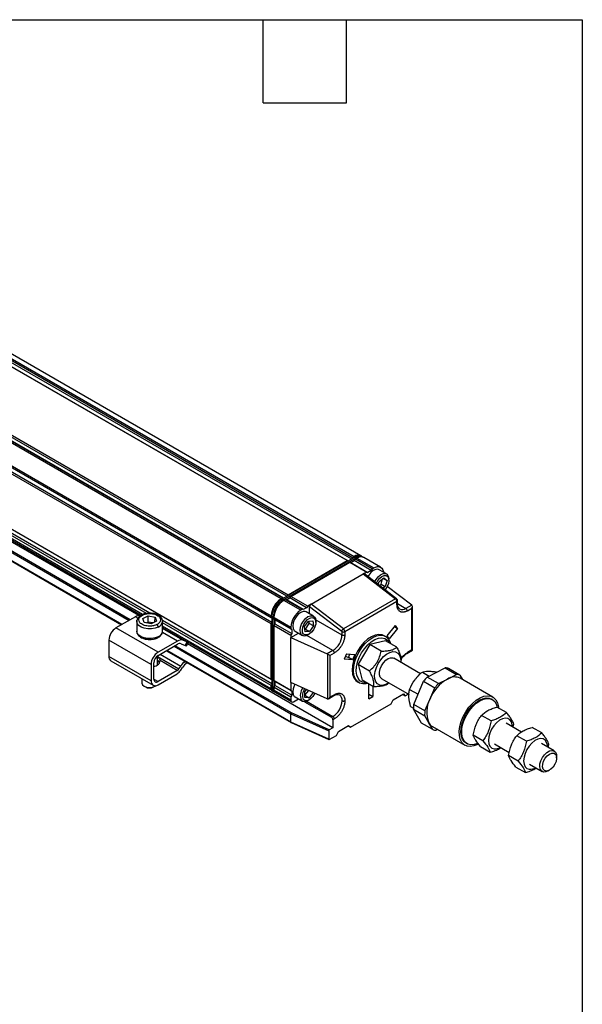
# Model space of a CAD drawing. Header units: millimetres. Extents: x 16 to 683, y 16 to 524.
# Tile 7 of 7: x 554 to 683, y 299 to 524. Entities that reach past the tile are written whole.
import ezdxf

# ---------------------------------------------------------------- set-up
doc = ezdxf.new("R2010")
doc.units = ezdxf.units.MM
doc.header["$LTSCALE"] = 2.5
doc.layers.add('TEXT', color=140, linetype='Continuous', lineweight=25)

msp = doc.modelspace()

# ---------------------------------------------------------------- linework, layer by layer
for p, q in [((469.343, 493.614), (630.049, 400.84)), ((469.664, 493.799), (630.37, 401.026)), ((631.961, 401.183), (471.255, 493.957)), ((628.763, 400.098), (468.057, 492.872)), ((468.314, 492.797), (628.991, 400.041)), ((469.085, 493.243), (629.762, 400.486)), ((614.977, 391.951), (454.3, 484.708)), ((454.558, 485.079), (615.264, 392.305)), ((613.657, 391.377), (452.951, 484.151)), ((613.978, 391.563), (453.272, 484.337)), ((614.206, 391.506), (453.529, 484.262)), ((450.701, 480.254), (611.407, 387.48)), ((450.701, 479.883), (611.407, 387.109)), ((611.407, 385.625), (450.701, 478.398)), ((611.57, 386.941), (450.894, 479.697)), ((450.894, 478.807), (611.57, 386.05)), ((450.701, 465.779), (611.407, 373.005)), ((611.57, 372.837), (450.894, 465.593)), ((583.648, 388.065), (480.448, 447.641)), ((582.858, 388.002), (480.474, 447.107)), ((581.979, 387.767), (480.474, 446.364)), ((480.474, 446.057), (581.669, 387.638)), ((483.099, 441.731), (578.879, 386.438)), ((579.137, 386.587), (483.356, 441.88)), ((581.109, 387.526), (486.215, 442.308)), ((481.374, 440.736), (577.154, 385.443)), ((577.208, 385.473), (481.427, 440.766)), ((630.049, 400.84), (630.37, 401.026)), ((632.44, 400.906), (632.124, 401.089)), ((630.533, 400.932), (613.82, 391.283)), ((614.136, 391.1), (630.85, 400.749)), ((615.264, 392.305), (628.763, 400.098)), ((615.907, 391.934), (629.406, 399.727)), ((628.763, 400.098), (628.981, 400.035)), ((629.406, 399.727), (633.263, 397.5)), ((629.406, 399.727), (629.624, 399.664)), ((630.474, 400.155), (629.624, 399.664)), ((629.624, 399.664), (629.663, 399.653)), ((629.663, 399.653), (630.434, 400.098)), ((629.663, 399.653), (633.52, 397.426)), ((630.049, 400.84), (629.831, 400.526)), ((630.434, 400.098), (630.474, 400.155)), ((634.291, 397.871), (630.434, 400.098)), ((630.474, 400.155), (630.691, 400.469)), ((630.533, 400.932), (630.85, 400.749)), ((630.691, 400.469), (631.013, 400.655)), ((634.548, 398.243), (630.691, 400.469)), ((630.85, 400.749), (630.931, 400.608)), ((631.013, 400.655), (634.87, 398.428)), ((636.461, 398.586), (632.604, 400.812)), ((620.535, 390.153), (632.491, 397.055)), ((633.263, 397.5), (632.491, 397.055)), ((632.491, 397.055), (639.883, 391.365)), ((640.107, 391.39), (632.734, 397.066)), ((633.263, 397.5), (633.52, 397.426)), ((634.291, 397.871), (633.52, 397.426)), ((633.737, 396.791), (633.533, 396.45)), ((634.548, 398.243), (634.291, 397.871)), ((634.548, 398.243), (634.87, 398.428)), ((637.814, 397.07), (636.142, 398.035)), ((635.915, 394.617), (636.117, 395.34)), ((636.117, 395.34), (637.216, 396.177)), ((636.173, 394.418), (636.554, 394.709)), ((636.554, 394.709), (636.896, 395.933)), ((636.554, 394.709), (637.519, 394.152)), ((637.075, 396.069), (637.917, 395.582)), ((637.216, 396.177), (637.917, 395.582)), ((637.917, 395.582), (637.519, 394.152)), ((638.341, 395.607), (638.341, 395.904)), ((615.046, 391.991), (615.264, 392.305)), ((637.519, 394.152), (637.016, 393.77)), ((643.588, 389.952), (637.927, 394.154)), ((613.657, 391.377), (613.978, 391.563)), ((613.82, 391.283), (613.657, 391.189)), ((614.136, 391.1), (613.82, 391.283)), ((614.196, 391.5), (613.978, 391.563)), ((614.136, 391.1), (614.219, 390.958)), ((614.299, 391.006), (614.621, 391.192)), ((618.156, 388.78), (614.299, 391.006)), ((614.621, 391.192), (618.478, 388.965)), ((614.621, 391.192), (614.839, 391.129)), ((615.689, 391.62), (614.839, 391.129)), ((614.839, 391.129), (614.878, 391.118)), ((614.878, 391.118), (615.649, 391.563)), ((618.735, 388.891), (614.878, 391.118)), ((615.649, 391.563), (615.689, 391.62)), ((619.506, 389.336), (615.649, 391.563)), ((615.689, 391.62), (615.907, 391.934)), ((619.763, 389.707), (615.907, 391.934)), ((620.535, 390.153), (619.763, 389.707)), ((627.926, 384.463), (620.535, 390.153)), ((639.883, 391.365), (627.926, 384.463)), ((640.205, 390.74), (628.249, 383.838)), ((640.205, 390.004), (640.205, 390.74)), ((640.338, 390.189), (640.338, 390.926)), ((640.338, 390.298), (642.262, 389.187)), ((643.588, 389.952), (642.262, 389.187)), ((582.027, 386.867), (583.27, 387.492)), ((583.27, 387.492), (584.828, 387.182)), ((583.276, 386.062), (583.27, 387.492)), ((611.57, 387.386), (611.57, 387.575)), ((618.478, 388.965), (618.156, 388.78)), ((618.735, 388.891), (618.478, 388.965)), ((619.506, 389.336), (618.735, 388.891)), ((621.1, 387.421), (619.429, 388.386)), ((619.763, 389.707), (619.506, 389.336)), ((620.213, 389.591), (627.552, 383.942)), ((620.213, 387.933), (620.213, 389.591)), ((642.584, 388.63), (643.586, 389.209)), ((643.586, 379.662), (643.586, 389.209)), ((643.719, 379.585), (643.719, 389.657)), ((580.312, 387.265), (575.871, 384.702)), ((580.889, 386.932), (580.312, 387.265)), ((580.631, 386.187), (580.666, 386.449)), ((580.679, 386.421), (580.631, 386.201)), ((580.631, 386.187), (580.631, 383.96)), ((582.342, 385.933), (582.027, 386.867)), ((583.901, 385.624), (582.342, 385.933)), ((583.276, 386.062), (582.829, 385.837)), ((584.348, 385.849), (583.276, 386.062)), ((585.144, 386.249), (583.901, 385.624)), ((584.808, 386.08), (584.828, 387.182)), ((584.828, 387.182), (585.144, 386.249)), ((611.57, 371.946), (586.514, 386.411)), ((586.54, 383.96), (586.54, 386.187)), ((611.407, 371.521), (586.54, 385.876)), ((611.407, 387.109), (611.407, 387.48)), ((611.407, 387.109), (611.57, 386.952)), ((611.57, 385.97), (611.407, 385.625)), ((611.407, 373.005), (611.407, 385.625)), ((611.57, 387.386), (611.886, 387.204)), ((611.57, 387.386), (611.57, 370.684)), ((611.886, 370.502), (611.886, 387.204)), ((611.886, 387.204), (612.051, 387.204)), ((612.05, 387.109), (615.907, 384.883)), ((612.05, 386.738), (612.05, 387.109)), ((615.907, 384.512), (612.05, 386.738)), ((612.213, 386.581), (612.05, 386.738)), ((612.05, 385.254), (612.213, 385.599)), ((612.05, 385.254), (615.907, 383.027)), ((612.05, 372.634), (612.05, 385.254)), ((612.242, 386.553), (612.213, 386.581)), ((612.213, 386.581), (612.213, 385.599)), ((612.213, 385.599), (612.242, 385.662)), ((616.099, 384.326), (612.242, 386.553)), ((612.242, 385.662), (612.242, 386.553)), ((612.242, 385.662), (616.099, 383.435)), ((619.052, 385.014), (619.95, 386.292)), ((619.226, 384.431), (620.125, 385.709)), ((619.95, 386.292), (620.969, 386.361)), ((620.125, 385.709), (620.066, 386.3)), ((621.089, 385.152), (620.125, 385.709)), ((620.969, 386.361), (621.089, 385.152)), ((621.606, 386.565), (627.606, 383.101)), ((621.628, 385.959), (621.628, 386.256)), ((637.938, 382.904), (639.831, 385.26)), ((640.313, 384.574), (639.831, 385.26)), ((585.514, 379.135), (575.871, 384.702)), ((589.954, 381.699), (586.503, 383.691)), ((611.407, 370.778), (586.54, 385.134)), ((586.54, 384.826), (611.595, 370.362)), ((591.194, 381.894), (586.54, 384.58)), ((615.907, 384.883), (615.907, 384.512)), ((615.907, 384.512), (616.099, 384.326)), ((615.907, 382.507), (617.668, 383.524)), ((616.099, 383.435), (615.907, 383.027)), ((615.907, 383.027), (615.907, 382.507)), ((616.099, 384.326), (616.099, 383.435)), ((616.884, 383.977), (618.555, 383.012)), ((619.172, 383.805), (619.052, 385.014)), ((619.11, 384.423), (619.226, 384.431)), ((620.19, 383.874), (619.172, 383.805)), ((619.226, 384.431), (620.19, 383.874)), ((625.549, 379.539), (619.549, 383.002)), ((619.828, 383.138), (620.085, 383.287)), ((621.089, 385.152), (620.19, 383.874)), ((627.606, 383.838), (627.606, 383.101)), ((628.249, 383.838), (628.249, 383.101)), ((640.313, 384.574), (638.42, 382.218)), ((639.608, 384.981), (640.313, 384.574)), ((583.907, 376.352), (574.264, 381.918)), ((574.264, 381.918), (574.264, 378.207)), ((589.954, 381.699), (585.514, 379.135)), ((585.514, 378.393), (589.954, 380.957)), ((590.781, 381.086), (591.72, 380.718)), ((592.134, 381.526), (591.194, 381.894)), ((592.134, 381.526), (591.72, 380.718)), ((592.053, 380.632), (592.453, 381.413)), ((625.549, 361.872), (592.281, 381.077)), ((615.907, 372.218), (615.907, 382.507)), ((615.907, 382.507), (624.223, 378.773)), ((633.975, 380.916), (631.303, 376.399)), ((637.542, 381.791), (633.975, 380.916)), ((636.583, 379.411), (633.975, 380.916)), ((637.594, 382.734), (637.272, 382.92)), ((640.15, 380.285), (637.542, 381.791)), ((638.42, 382.218), (637.938, 382.904)), ((586.012, 378.681), (590.691, 375.98)), ((587.44, 379.505), (615.942, 363.051)), ((615.907, 363.133), (587.493, 379.536)), ((589.165, 380.501), (615.907, 365.063)), ((616.027, 365.29), (589.422, 380.649)), ((625.549, 379.539), (624.223, 378.773)), ((624.268, 378.75), (624.268, 368.467)), ((624.868, 378.404), (625.87, 378.982)), ((628.623, 378.789), (628.141, 377.546)), ((628.623, 378.789), (630.516, 378.62)), ((629.07, 377.934), (629.375, 378.722)), ((630.516, 378.62), (630.034, 377.377)), ((642.49, 378.875), (643.719, 379.585)), ((643.586, 379.662), (642.584, 379.083)), ((583.907, 372.64), (574.264, 378.207)), ((574.735, 377.166), (584.377, 371.6)), ((583.907, 376.352), (583.907, 372.64)), ((584.549, 373.011), (584.549, 376.723)), ((585.385, 376.277), (585.276, 376.214)), ((585.403, 376.288), (585.403, 378.322)), ((585.403, 378.19), (590.285, 375.372)), ((589.884, 374.978), (585.973, 377.235)), ((624.868, 378.404), (624.868, 368.857)), ((630.034, 377.377), (628.141, 377.546)), ((628.672, 378.126), (628.376, 378.153)), ((628.993, 377.94), (628.672, 378.126)), ((628.993, 377.94), (629.07, 377.934)), ((630.034, 377.377), (629.07, 377.934)), ((631.303, 376.399), (633.911, 374.894)), ((631.303, 376.399), (632.198, 372.757)), ((645.62, 374.217), (639.448, 377.78)), ((641.087, 376.834), (641.096, 376.897)), ((584.678, 375.869), (584.549, 375.801)), ((584.787, 375.932), (584.678, 375.869)), ((589.884, 374.978), (585.514, 372.455)), ((585.514, 371.712), (589.884, 374.235)), ((590.285, 375.372), (590.691, 375.98)), ((590.687, 375.024), (591.092, 375.633)), ((646.012, 374.621), (647.604, 373.702)), ((647.12, 373.455), (651.237, 375.554)), ((649.18, 374.664), (649.326, 374.58)), ((651.237, 375.554), (653.808, 374.069)), ((651.75, 373.02), (653.808, 374.069)), ((654.584, 373.928), (652.012, 375.412)), ((581.767, 373.107), (581.767, 372.157)), ((584.549, 373.011), (585.514, 372.455)), ((611.407, 373.005), (611.57, 372.848)), ((611.57, 371.866), (611.407, 371.521)), ((615.907, 370.408), (612.05, 372.634)), ((612.213, 372.477), (612.05, 372.634)), ((612.213, 372.477), (612.213, 371.495)), ((612.242, 372.449), (612.213, 372.477)), ((616.099, 370.222), (612.242, 372.449)), ((612.242, 371.558), (612.242, 372.449)), ((624.223, 368.484), (615.907, 372.218)), ((615.907, 372.218), (615.907, 370.408)), ((631.182, 372.37), (631.503, 372.184)), ((634.806, 371.251), (632.198, 372.757)), ((633.745, 368.459), (633.745, 371.864)), ((636.72, 373.056), (642.973, 369.447)), ((638.267, 372.035), (638.359, 372.11)), ((644.023, 367.208), (646.29, 372.495)), ((646.29, 372.495), (648.862, 371.011)), ((649.691, 371.971), (647.12, 373.455)), ((649.691, 371.971), (651.75, 373.02)), ((654.584, 373.928), (655.182, 372.896)), ((662.125, 368.888), (654.668, 373.192)), ((582.299, 371.415), (582.685, 371.192)), ((584.421, 371.157), (584.485, 371.192)), ((584.485, 371.192), (584.871, 371.415)), ((584.779, 371.365), (585.029, 371.519)), ((611.407, 370.778), (611.407, 371.521)), ((611.886, 370.502), (611.57, 370.684)), ((611.758, 370.268), (612.075, 370.085)), ((611.886, 370.502), (612.05, 370.502)), ((612.05, 371.15), (612.213, 371.495)), ((612.05, 371.15), (615.907, 368.923)), ((612.05, 370.407), (612.05, 371.15)), ((615.907, 368.181), (612.05, 370.407)), ((612.213, 371.495), (612.242, 371.558)), ((612.238, 369.991), (616.095, 367.765)), ((616.099, 369.331), (612.242, 371.558)), ((615.907, 370.408), (616.099, 370.222)), ((616.099, 370.222), (616.099, 369.331)), ((619.108, 370.102), (619.508, 370.601)), ((619.109, 368.817), (619.108, 370.102)), ((619.109, 369.289), (619.989, 370.385)), ((621.027, 369.919), (620.073, 368.732)), ((633.745, 369.572), (634.709, 369.016)), ((634.709, 371.298), (634.709, 369.016)), ((639.321, 368.264), (641.668, 369.618)), ((641.523, 369.534), (642.102, 369.2)), ((641.668, 369.618), (642.102, 369.2)), ((642.102, 369.2), (642.751, 369.575)), ((643.088, 370.658), (645.023, 369.541)), ((647.728, 368.368), (648.862, 371.011)), ((616.099, 369.331), (615.907, 368.923)), ((615.907, 368.923), (615.907, 368.181)), ((616.549, 367.81), (617.668, 368.455)), ((616.884, 368.908), (618.555, 367.943)), ((619.045, 367.824), (625.227, 364.255)), ((619.108, 369.289), (619.109, 369.289)), ((619.109, 369.289), (620.073, 368.732)), ((620.073, 368.732), (619.109, 368.817)), ((619.519, 367.922), (625.549, 364.441)), ((619.828, 368.07), (620.085, 368.218)), ((624.547, 368.517), (625.776, 369.227)), ((625.87, 369.435), (624.868, 368.857)), ((629.567, 361.964), (638.888, 367.345)), ((633.745, 368.459), (634.709, 369.016)), ((638.888, 367.345), (639.321, 368.264)), ((646.594, 365.724), (647.728, 368.368)), ((662.045, 368.304), (661.852, 368.415)), ((615.907, 365.063), (624.585, 361.167)), ((615.907, 363.133), (615.907, 365.063)), ((624.714, 361.39), (616.027, 365.29)), ((643.332, 366.738), (643.966, 366.372)), ((643.969, 366.107), (646.54, 364.623)), ((645.819, 362.919), (643.969, 366.107)), ((646.594, 365.724), (644.023, 367.208)), ((665.267, 365.334), (663.066, 366.605)), ((624.585, 359.237), (615.907, 363.133)), ((615.947, 363.049), (624.628, 359.151)), ((625.549, 364.441), (625.227, 364.255)), ((625.87, 363.884), (625.549, 363.699)), ((625.549, 363.699), (625.549, 361.872)), ((648.39, 361.434), (645.819, 362.919)), ((647.465, 363.029), (646.54, 364.623)), ((648.39, 361.434), (647.465, 363.029)), ((661.743, 363.436), (659.542, 364.707)), ((668.696, 360.895), (665.225, 362.899)), ((624.585, 361.167), (624.585, 359.237)), ((625.549, 361.872), (624.714, 361.39)), ((626.352, 360.109), (626.786, 361.027)), ((626.786, 361.027), (629.133, 362.382)), ((628.988, 362.298), (629.567, 361.964)), ((629.133, 362.382), (629.567, 361.964)), ((648.305, 362.17), (655.762, 357.865)), ((649.516, 361.471), (649.166, 361.293)), ((666.748, 362.02), (666.927, 362.7)), ((673.335, 360.677), (671.134, 361.947)), ((624.714, 359.163), (626.352, 360.109)), ((656.035, 358.338), (656.228, 358.226)), ((659.879, 358.904), (657.678, 360.175)), ((669.811, 358.779), (667.61, 360.05)), ((676.185, 356.572), (673.292, 358.242)), ((659.338, 357.541), (661.539, 356.27)), ((662.498, 358.176), (665.895, 356.214)), ((674.815, 357.363), (674.994, 358.043)), ((667.947, 354.247), (665.745, 355.518)), ((676.75, 354.953), (676.75, 355.324)), ((667.405, 352.884), (669.606, 351.613)), ((670.565, 353.518), (673.458, 351.848)), ((674.822, 351.984), (675.143, 352.169))]:
    msp.add_line(p, q)
at = {"flags": 128}
for points in [[(636.142, 398.035), (635.85, 398.139), (635.335, 398.106), (634.775, 397.851), (634.224, 397.397), (633.737, 396.791)], [(634.87, 398.428), (635.309, 398.632), (635.731, 398.727), (636.12, 398.712), (636.461, 398.586), (636.741, 398.353), (636.948, 398.024), (637.077, 397.611), (637.097, 397.483)], [(635.088, 395.253), (635.408, 395.826), (635.896, 396.433), (636.446, 396.886), (637.006, 397.142), (637.521, 397.174), (637.94, 396.981), (638.221, 396.581), (638.339, 396.012), (638.341, 395.904)], [(635.502, 394.935), (635.827, 395.54), (636.269, 396.084), (636.768, 396.48), (637.271, 396.685), (637.722, 396.677), (638.073, 396.456), (638.286, 396.047), (638.338, 395.493), (638.223, 394.856), (637.954, 394.203), (637.559, 393.606), (637.427, 393.453)], [(619.429, 388.386), (619.214, 388.474), (618.713, 388.479), (618.156, 388.26), (617.6, 387.837), (617.098, 387.252), (616.7, 386.563), (616.445, 385.836), (616.357, 385.143), (616.445, 384.551), (616.7, 384.119), (616.884, 383.977)], [(618.375, 383.151), (618.118, 383.581), (618.028, 384.171), (618.114, 384.863), (618.368, 385.59), (618.765, 386.281), (619.266, 386.867), (619.822, 387.292), (620.378, 387.513), (620.881, 387.51), (621.28, 387.283), (621.538, 386.853), (621.628, 386.263), (621.628, 386.256)], [(585.525, 384.9), (584.818, 384.637), (584.012, 384.499), (583.171, 384.498), (582.364, 384.634), (581.655, 384.895), (581.103, 385.261), (580.752, 385.703), (580.631, 386.183), (580.631, 386.187)], [(618.84, 383.298), (618.611, 383.69), (618.543, 384.231), (618.641, 384.863), (618.896, 385.518), (619.28, 386.123), (619.751, 386.615), (620.258, 386.939), (620.746, 387.06), (621.163, 386.965), (621.463, 386.665), (621.614, 386.192), (621.598, 385.597), (621.419, 384.944), (621.096, 384.306), (620.662, 383.75), (620.167, 383.336), (619.662, 383.111), (619.203, 383.097), (618.84, 383.298)], [(585.525, 382.673), (584.818, 382.41), (584.012, 382.272), (583.171, 382.271), (582.364, 382.407), (581.655, 382.668), (581.103, 383.035), (580.752, 383.476), (580.631, 383.956), (580.631, 383.96)], [(637.272, 382.92), (636.781, 383.124), (636.03, 383.203), (635.206, 383.053), (634.342, 382.683), (633.473, 382.106), (632.635, 381.347), (631.862, 380.436), (631.186, 379.411), (630.634, 378.313), (630.23, 377.188), (629.989, 376.082), (629.921, 375.04), (630.03, 374.104), (630.311, 373.314), (630.752, 372.701), (631.182, 372.37)], [(633.424, 372.009), (633.15, 371.948), (632.359, 371.913), (631.657, 372.104), (631.074, 372.515), (630.632, 373.128), (630.352, 373.919), (630.243, 374.854), (630.31, 375.897), (630.551, 377.003), (630.955, 378.128), (631.507, 379.225), (632.183, 380.25), (632.956, 381.161), (633.794, 381.921), (634.663, 382.497), (635.528, 382.868), (636.352, 383.017), (637.102, 382.939), (637.748, 382.636), (638.263, 382.121), (638.626, 381.415), (638.718, 381.112)], [(633.275, 372.135), (632.996, 372.13), (632.306, 372.27), (631.727, 372.629), (631.286, 373.191), (631.002, 373.931), (630.887, 374.817), (630.945, 375.811), (631.176, 376.869), (631.567, 377.944), (632.104, 378.99), (632.76, 379.961), (633.51, 380.815), (634.318, 381.513), (635.151, 382.027), (635.971, 382.333), (636.744, 382.418), (637.434, 382.277), (638.012, 381.919), (638.453, 381.357), (638.522, 381.225)], [(591.72, 380.718), (591.888, 380.657), (591.999, 380.627), (592.051, 380.629), (592.053, 380.632)], [(638.343, 372.12), (638.331, 372.111), (637.609, 371.726), (636.914, 371.556), (636.288, 371.61), (635.766, 371.886), (635.378, 372.366), (635.148, 373.025), (635.088, 373.822), (635.203, 374.712), (635.485, 375.643), (635.918, 376.561), (636.477, 377.413), (637.129, 378.149), (637.837, 378.726), (638.559, 379.111), (639.254, 379.281), (639.88, 379.227), (640.402, 378.951), (640.79, 378.47), (641.02, 377.812), (641.079, 377.015), (641.07, 376.843)], [(636.72, 373.056), (636.696, 373.071), (636.363, 373.42), (636.183, 373.947), (636.172, 374.604), (636.331, 375.334), (636.645, 376.071), (637.088, 376.75), (637.619, 377.311), (638.191, 377.704), (638.754, 377.893), (639.257, 377.863), (639.448, 377.78)], [(581.767, 372.157), (581.771, 372.084), (581.939, 371.711), (582.33, 371.398), (582.89, 371.187), (583.543, 371.108), (584.203, 371.17), (584.779, 371.365)], [(616.853, 371.793), (616.7, 371.494), (616.445, 370.767), (616.357, 370.074), (616.445, 369.482), (616.7, 369.05), (616.884, 368.908)], [(621.373, 369.763), (621.329, 369.664), (620.965, 369.044), (620.506, 368.529), (620.001, 368.172), (619.506, 368.014), (619.073, 368.071), (618.75, 368.336)], [(658.861, 358.133), (658.681, 358.037), (657.81, 357.693), (656.982, 357.568), (656.229, 357.665), (655.581, 357.982), (655.063, 358.506), (654.693, 359.218), (654.487, 360.089), (654.452, 361.087), (654.589, 362.172), (654.894, 363.304), (655.355, 364.439), (655.953, 365.532), (656.666, 366.543), (657.467, 367.433), (658.325, 368.166), (659.206, 368.715), (660.078, 369.059), (660.905, 369.185), (661.658, 369.088), (662.306, 368.771), (662.825, 368.246), (663.194, 367.535), (663.401, 366.664), (663.428, 366.396)], [(656.035, 358.338), (655.671, 358.608), (655.236, 359.177), (654.953, 359.918), (654.833, 360.8), (654.882, 361.787), (655.097, 362.84), (655.469, 363.915), (655.984, 364.967), (656.62, 365.955), (657.351, 366.837), (658.147, 367.577), (658.976, 368.145), (659.803, 368.518), (660.595, 368.681), (661.32, 368.626), (661.852, 368.415)], [(658.725, 358.301), (658.689, 358.284), (657.874, 358.015), (657.112, 357.961), (656.433, 358.124), (655.864, 358.497), (655.429, 359.066), (655.146, 359.806), (655.026, 360.688), (655.075, 361.676), (655.29, 362.729), (655.662, 363.803), (656.177, 364.856), (656.812, 365.844), (657.543, 366.726), (658.34, 367.466), (659.168, 368.034), (659.996, 368.407), (660.788, 368.57), (661.513, 368.515), (662.14, 368.245), (662.645, 367.772), (663.005, 367.114), (663.167, 366.547)], [(666.593, 362.109), (666.569, 362.522), (666.393, 363.185), (666.058, 363.681), (665.585, 363.98), (665.004, 364.063), (664.351, 363.924), (663.667, 363.572), (662.995, 363.03), (662.378, 362.331), (661.854, 361.519), (661.456, 360.646), (661.209, 359.766), (661.129, 358.934), (661.221, 358.203), (661.478, 357.619), (661.885, 357.218), (662.417, 357.026), (662.417, 357.026)], [(674.661, 357.452), (674.636, 357.865), (674.46, 358.528), (674.125, 359.024), (673.652, 359.323), (673.071, 359.406), (672.418, 359.267), (671.734, 358.915), (671.063, 358.373), (670.446, 357.674), (669.922, 356.862), (669.524, 355.989), (669.277, 355.108), (669.197, 354.277), (669.288, 353.546), (669.546, 352.962), (669.953, 352.561), (670.484, 352.369), (670.484, 352.369)], [(674.822, 351.984), (674.283, 351.761), (673.761, 351.738), (673.334, 351.935), (673.038, 352.333), (672.901, 352.899), (672.934, 353.581), (673.136, 354.319), (673.487, 355.047), (673.956, 355.701), (674.503, 356.223), (675.078, 356.565), (675.63, 356.699), (676.11, 356.611), (676.475, 356.31), (676.694, 355.823), (676.75, 355.324)], [(676.747, 354.843), (676.63, 354.179), (676.351, 353.499), (675.942, 352.876), (675.446, 352.377), (674.917, 352.057), (674.412, 351.95), (673.987, 352.068), (673.687, 352.398), (673.545, 352.904), (673.576, 353.532), (673.777, 354.213), (674.125, 354.874), (674.584, 355.442), (675.104, 355.858), (675.628, 356.074), (676.099, 356.068), (676.466, 355.841), (676.691, 355.417), (676.747, 354.843)]]:
    msp.add_lwpolyline(points, dxfattribs=at)
for centre, radius, start, end in [((631.284, 399.842), 1.496, 59.63611, 127.6786), ((631.465, 399.631), 1.6, 65.69288, 125.61758), ((631.764, 399.565), 1.496, 59.63611, 127.6786), ((631.945, 399.354), 1.6, 65.69288, 125.61758), ((616.292, 387.258), 4.89, 122.60548, 177.39452), ((616.455, 387.164), 4.89, 122.60548, 177.39452), ((616.1, 387.369), 4.535, 122.60548, 177.39452), ((616.771, 386.981), 4.89, 122.60548, 177.39452), ((616.934, 386.887), 4.89, 122.60548, 177.39452), ((640.014, 391.205), 0.207, 63.21317, 129.29417), ((639.354, 390.697), 0.853, 2.89981, 51.62855), ((641.631, 390.218), 1.434, 173.70115, 234.98667), ((640.111, 390.948), 0.229, 294.37566, 354.29376), ((640.111, 390.212), 0.229, 294.37466, 354.3052), ((581.179, 385.918), 1.602, 81.76418, 122.7422), ((620.791, 384.66), 4.89, 122.60548, 177.39452), ((641.41, 390.377), 1.463, 245.69288, 305.61758), ((641.886, 388.599), 0.699, 2.60548, 57.39452), ((584.984, 386.37), 1.566, 290.19239, 353.27372), ((577.753, 381.76), 3.493, 122.60548, 177.39452), ((584.984, 384.143), 1.566, 290.19239, 353.27372), ((619.109, 384.06), 1.168, 231.06083, 307.95868), ((623.14, 383.305), 4.471, 302.60548, 357.39452), ((628.358, 383.758), 0.827, 121.48952, 167.14401), ((627.927, 384.458), 0.699, 242.60967, 297.39033), ((627.927, 383.722), 0.699, 242.60967, 297.39033), ((627.397, 383.795), 0.853, 2.89981, 51.62855), ((583.189, 384.94), 2.762, 232.66882, 284.18044), ((590.778, 380.496), 1.458, 73.44019, 124.40371), ((590.504, 380.155), 0.972, 73.44019, 124.40371), ((592.684, 382.74), 1.333, 245.62448, 258.42813), ((587.396, 376.193), 3.493, 122.60548, 177.39452), ((625.172, 378.95), 0.699, 2.60548, 57.39452), ((642.368, 379.056), 0.217, 303.3721, 7.32414), ((575.345, 378.069), 1.09, 172.74417, 235.94365), ((586.643, 376.628), 2.096, 122.60548, 177.39452), ((585.01, 377.166), 0.965, 292.85477, 4.08578), ((595.41, 372.868), 5.653, 131.82578, 146.59295), ((594.332, 373.549), 3.852, 123.61077, 147.25938), ((584.067, 377.743), 1.949, 291.66932, 308.3253), ((589.223, 376.052), 1.262, 301.60274, 327.3774), ((588.561, 376.385), 2.524, 301.60274, 327.3774), ((651.157, 372.92), 2.635, 71.0476, 88.25362), ((653.728, 371.436), 2.635, 71.0476, 88.25362), ((584.886, 372.481), 0.993, 170.78596, 309.20329), ((585.137, 372.916), 0.596, 170.78596, 309.20329), ((654.955, 365.844), 10.924, 135.83123, 142.48859), ((656.496, 364.853), 9.446, 120.16213, 158.15769), ((657.527, 364.359), 10.924, 135.83123, 142.48859), ((653.366, 370.451), 3.035, 64.58582, 122.16823), ((583.588, 372.942), 1.969, 242.69949, 295.00468), ((611.822, 370.723), 0.419, 172.45185, 250.7783), ((612.002, 370.629), 0.436, 172.74417, 235.94365), ((612.302, 370.447), 0.419, 172.45185, 250.7783), ((612.482, 370.352), 0.436, 172.74417, 235.94365), ((620.974, 369.282), 2.91, 143.86354, 201.67316), ((621.124, 369.255), 2.546, 142.98581, 201.15609), ((616.298, 368.117), 0.397, 170.78596, 309.20329), ((619.125, 368.994), 1.162, 222.62002, 307.25432), ((623.111, 368.253), 4.525, 302.60548, 357.39452), ((625.648, 369.41), 0.224, 305.01333, 6.29885), ((626.146, 368.19), 1.492, 354.497, 52.96644), ((653.287, 365.418), 6.293, 152.05059, 202.3145), ((651.143, 366.306), 7.177, 172.77676, 181.58833), ((653.714, 364.822), 7.177, 172.77676, 181.58833), ((624.851, 363.667), 0.699, 2.60548, 57.39452), ((625.172, 363.852), 0.699, 2.60548, 57.39452), ((649.465, 364.145), 2.291, 209.17221, 239.57269), ((649.246, 363.926), 2.635, 251.0476, 268.25362), ((662.583, 359.456), 2.436, 266.08685, 301.78574), ((670.65, 354.799), 2.436, 266.08685, 301.78574)]:
    msp.add_arc(centre, radius, start, end)
for centre, major_axis, ratio, start_param, end_param in [((632.491, 396.679), (0.224, 0.399), 0.5772719, 6.1994796, 7.0548047), ((620.535, 389.776), (0.224, 0.399), 0.5772719, 0.7716194, 2.3424157), ((643.264, 389.394), (0.321, 0.557), 0.5773346, 4.7124296, 6.1588709), ((643.588, 389.581), (-0.189, 0.415), 0.5017093, 5.4219715, 5.5463265), ((624.223, 378.402), (-0.275, 0.364), 0.6437924, 5.2938355, 5.4181905), ((624.547, 378.589), (0.455, -0.262), 0.0000704, 0.7854388, 2.2318791), ((643.264, 379.847), (0.455, -0.262), 0.0000704, 0.0000406, 0.7854388), ((624.223, 368.855), (-0.275, 0.364), 0.6437924, 2.2765979, 2.4009529), ((624.547, 369.042), (0.321, 0.557), 0.5773346, 3.2659883, 4.7124296), ((616.027, 365.142), (0.083, 0.162), 0.5404482, 0.7578647, 2.3286611), ((616.027, 363.212), (0.083, 0.162), 0.5404482, 2.3286611, 3.1690448), ((624.714, 361.241), (0.092, 0.157), 0.5773476, 0.7930691, 2.3638654), ((624.714, 359.311), (0.092, 0.157), 0.5773476, 2.3638654, 3.9346617)]:
    msp.add_ellipse(centre, major_axis=major_axis, ratio=ratio, start_param=start_param, end_param=end_param)
for points, knots in [([(640.338, 390.926), (640.335, 390.967), (640.329, 391.051), (640.276, 391.186), (640.199, 391.308), (640.137, 391.363), (640.108, 391.39)], [0, 0, 0, 0, 0.247476, 0.5072629, 0.7632429, 1, 1, 1, 1]), ([(642.584, 388.63), (642.541, 388.606), (642.455, 388.558), (642.327, 388.497), (642.201, 388.443), (642.076, 388.399), (641.952, 388.363), (641.829, 388.335), (641.673, 388.311), (641.488, 388.301), (641.279, 388.322), (641.081, 388.374), (640.899, 388.459), (640.734, 388.574), (640.591, 388.719), (640.468, 388.89), (640.371, 389.081), (640.296, 389.289), (640.244, 389.51), (640.211, 389.748), (640.207, 389.918), (640.205, 390.004)], [0, 0, 0, 0, 0.034521, 0.0687986, 0.1029323, 0.1370227, 0.1711708, 0.2054771, 0.2400408, 0.3042642, 0.3686659, 0.4342545, 0.5000278, 0.5656151, 0.6313898, 0.6956092, 0.7600149, 0.8202466, 0.879961, 0.9396987, 1, 1, 1, 1]), ([(581.737, 387.68), (581.606, 387.605), (581.322, 387.443), (580.977, 387.108), (580.731, 386.756), (580.694, 386.515), (580.679, 386.421)], [0, 0, 0, 0, 0.2259999, 0.4923805, 0.8022916, 1, 1, 1, 1]), ([(585.226, 385.469), (585.069, 385.39), (584.875, 385.312), (584.391, 385.183), (584.099, 385.132), (583.434, 385.104), (583.06, 385.129), (582.51, 385.25), (582.33, 385.304), (581.993, 385.439), (581.836, 385.52), (581.563, 385.701), (581.446, 385.802), (581.261, 386.013), (581.193, 386.124), (581.061, 386.455), (581.071, 386.672), (581.211, 387.048), (581.337, 387.208), (581.626, 387.467), (581.787, 387.568), (581.944, 387.646)], [0, 0, 0, 0, 0.125, 0.125, 0.25, 0.25, 0.375, 0.375, 0.4375, 0.4375, 0.5, 0.5, 0.5625, 0.5625, 0.625, 0.625, 0.75, 0.75, 0.875, 0.875, 1, 1, 1, 1]), ([(586.54, 386.173), (586.521, 386.346), (586.483, 386.697), (586.174, 387.159), (585.724, 387.539), (585.131, 387.836), (584.367, 388.045), (583.445, 388.109), (582.499, 387.996), (581.984, 387.783), (581.737, 387.68)], [0, 0, 0, 0, 0.1094699, 0.2220539, 0.33402, 0.4428808, 0.5686192, 0.713648, 0.8623095, 1, 1, 1, 1]), ([(581.741, 387.674), (581.745, 387.679), (581.77, 387.706), (581.845, 387.698), (581.912, 387.663), (581.944, 387.646)], [0, 0, 0, 0, 0.1037548, 0.5693318, 1, 1, 1, 1]), ([(581.944, 387.646), (582.101, 387.725), (582.295, 387.804), (582.78, 387.933), (583.071, 387.983), (583.736, 388.011), (584.11, 387.987), (584.66, 387.866), (584.84, 387.812), (585.178, 387.677), (585.334, 387.596), (585.608, 387.415), (585.725, 387.314), (585.909, 387.102), (585.978, 386.992), (586.109, 386.661), (586.1, 386.444), (585.96, 386.067), (585.833, 385.908), (585.545, 385.648), (585.384, 385.548), (585.226, 385.469)], [0, 0, 0, 0, 0.125, 0.125, 0.25, 0.25, 0.375, 0.375, 0.4375, 0.4375, 0.5, 0.5, 0.5625, 0.5625, 0.625, 0.625, 0.75, 0.75, 0.875, 0.875, 1, 1, 1, 1]), ([(585.226, 385.469), (585.262, 385.446), (585.3, 385.413), (585.373, 385.328), (585.408, 385.276), (585.467, 385.165), (585.489, 385.106), (585.518, 384.995), (585.525, 384.944), (585.525, 384.9)], [0, 0, 0, 0, 0.25, 0.25, 0.5, 0.5, 0.75, 0.75, 1, 1, 1, 1]), ([(580.631, 383.974), (580.65, 383.801), (580.688, 383.45), (580.996, 382.987), (581.446, 382.607), (582.04, 382.311), (582.803, 382.102), (583.725, 382.037), (584.672, 382.15), (585.186, 382.364), (585.433, 382.466)], [0, 0, 0, 0, 0.1094699, 0.2220539, 0.33402, 0.4428808, 0.5686192, 0.713648, 0.8623095, 1, 1, 1, 1]), ([(585.433, 382.466), (585.564, 382.541), (585.849, 382.704), (586.194, 383.038), (586.44, 383.39), (586.476, 383.631), (586.491, 383.725)], [0, 0, 0, 0, 0.2259999, 0.4923805, 0.8022916, 1, 1, 1, 1]), ([(628.249, 383.101), (628.248, 383.051), (628.247, 382.952), (628.236, 382.798), (628.219, 382.642), (628.195, 382.484), (628.165, 382.323), (628.127, 382.159), (628.07, 381.947), (627.986, 381.684), (627.864, 381.372), (627.72, 381.061), (627.555, 380.756), (627.373, 380.46), (627.176, 380.18), (626.966, 379.918), (626.752, 379.682), (626.535, 379.47), (626.317, 379.284), (626.095, 379.118), (625.945, 379.028), (625.87, 378.982)], [0, 0, 0, 0, 0.034521, 0.0687986, 0.1029323, 0.1370227, 0.1711708, 0.2054771, 0.2400408, 0.3042642, 0.3686659, 0.4342545, 0.5000278, 0.5656151, 0.6313898, 0.6956092, 0.7600149, 0.8202466, 0.879961, 0.9396987, 1, 1, 1, 1]), ([(627.552, 383.942), (627.566, 383.931), (627.581, 383.914), (627.601, 383.875), (627.606, 383.854), (627.606, 383.838)], [0, 0, 0, 0, 0.5, 0.5, 1, 1, 1, 1]), ([(585.525, 382.673), (585.52, 382.623), (585.512, 382.527), (585.456, 382.49), (585.43, 382.472)], [0, 0, 0, 0, 0.5278601, 1, 1, 1, 1]), ([(633.911, 374.894), (634.25, 375.181), (634.572, 375.487), (635.018, 375.987), (635.16, 376.161), (635.429, 376.526), (635.556, 376.717), (635.9, 377.299), (636.085, 377.705), (636.383, 378.544), (636.496, 378.978), (636.583, 379.411)], [0, 0, 0, 0, 0.25, 0.25, 0.375, 0.375, 0.5, 0.5, 0.75, 0.75, 1, 1, 1, 1]), ([(636.583, 379.411), (636.992, 379.408), (637.386, 379.418), (637.943, 379.463), (638.122, 379.482), (638.468, 379.534), (638.634, 379.566), (638.789, 379.604)], [0, 0, 0, 0, 0.5, 0.5, 0.75, 0.75, 1, 1, 1, 1]), ([(638.789, 379.604), (639.098, 379.68), (639.359, 379.778), (639.805, 380.01), (639.991, 380.143), (640.15, 380.285)], [0, 0, 0, 0, 0.5, 0.5, 1, 1, 1, 1]), ([(640.15, 380.285), (640.306, 379.987), (640.621, 379.383), (640.96, 378.518), (641.134, 377.728), (641.148, 377.204), (641.1, 376.953), (641.089, 376.898)], [0, 0, 0, 0, 0.2290024, 0.4633537, 0.6931795, 0.9326761, 1, 1, 1, 1]), ([(641.108, 377.641), (641.119, 377.659), (641.339, 378.025), (641.848, 378.58), (642.358, 378.929), (642.584, 379.083)], [0, 0, 0, 0, 0.0287385, 0.5711702, 1, 1, 1, 1]), ([(641.111, 377.491), (641.125, 377.517), (641.306, 377.855), (641.794, 378.387), (642.264, 378.717), (642.49, 378.875)], [0, 0, 0, 0, 0.0425862, 0.540985, 1, 1, 1, 1]), ([(585.403, 378.005), (585.507, 377.94), (585.752, 377.786), (585.915, 377.469), (585.959, 377.291), (585.973, 377.235)], [0, 0, 0, 0, 0.3340114, 0.7918093, 1, 1, 1, 1]), ([(585.864, 376.734), (585.842, 376.788), (585.767, 376.976), (585.586, 377.17), (585.403, 377.241), (585.403, 377.241)], [0, 0, 0, 0, 0.2868529, 0.9994905, 1, 1, 1, 1]), ([(634.806, 371.251), (634.861, 371.469), (634.894, 371.704), (634.893, 372.095), (634.885, 372.231), (634.848, 372.521), (634.819, 372.674), (634.703, 373.144), (634.587, 373.475), (634.289, 374.169), (634.108, 374.53), (633.911, 374.894)], [0, 0, 0, 0, 0.25, 0.25, 0.375, 0.375, 0.5, 0.5, 0.75, 0.75, 1, 1, 1, 1]), ([(643.088, 370.658), (643.399, 371.401), (643.778, 372.119), (644.399, 372.962), (644.53, 373.127), (644.802, 373.448), (644.943, 373.604), (645.38, 374.058), (645.69, 374.345), (646.012, 374.621)], [0, 0, 0, 0, 0.5, 0.5, 0.625, 0.625, 0.75, 0.75, 1, 1, 1, 1]), ([(646.012, 374.621), (646.363, 374.724), (646.782, 374.792), (647.455, 374.802), (647.596, 374.8), (647.889, 374.789), (648.04, 374.78), (648.508, 374.745), (648.838, 374.708), (649.18, 374.664)], [0, 0, 0, 0, 0.5, 0.5, 0.625, 0.625, 0.75, 0.75, 1, 1, 1, 1]), ([(638.26, 372.044), (638.153, 371.959), (637.899, 371.758), (637.456, 371.564), (637.107, 371.47), (637.012, 371.445)], [0, 0, 0, 0, 0.3479309, 0.8216408, 1, 1, 1, 1]), ([(625.776, 369.227), (626.008, 369.34), (626.483, 369.573), (626.838, 369.455), (627.021, 369.395)], [0, 0, 0, 0, 0.4865072, 1, 1, 1, 1]), ([(625.87, 369.435), (625.914, 369.459), (626, 369.508), (626.129, 369.57), (626.257, 369.624), (626.384, 369.669), (626.509, 369.706), (626.633, 369.733), (626.79, 369.758), (626.978, 369.767), (627.189, 369.747), (627.388, 369.694), (627.573, 369.608), (627.739, 369.492), (627.884, 369.345), (628.008, 369.173), (628.107, 368.979), (628.182, 368.769), (628.235, 368.546), (628.268, 368.306), (628.272, 368.133), (628.274, 368.047)], [0, 0, 0, 0, 0.0345212, 0.068799, 0.1029328, 0.1370231, 0.1711712, 0.2054773, 0.2400408, 0.3042652, 0.3686659, 0.4342555, 0.5000279, 0.5656161, 0.6313898, 0.6956101, 0.7600149, 0.820247, 0.8799615, 0.9396991, 1, 1, 1, 1]), ([(637.012, 371.445), (636.702, 371.369), (636.358, 371.319), (635.615, 371.258), (635.216, 371.248), (634.806, 371.251)], [0, 0, 0, 0, 0.5, 0.5, 1, 1, 1, 1]), ([(643.332, 366.738), (643.126, 367.474), (642.98, 368.185), (642.927, 369.018), (642.923, 369.182), (642.927, 369.499), (642.935, 369.653), (642.976, 370.102), (643.025, 370.386), (643.088, 370.658)], [0, 0, 0, 0, 0.5, 0.5, 0.625, 0.625, 0.75, 0.75, 1, 1, 1, 1]), ([(628.274, 368.047), (628.273, 367.996), (628.272, 367.896), (628.261, 367.74), (628.244, 367.583), (628.22, 367.423), (628.189, 367.26), (628.151, 367.095), (628.093, 366.88), (628.008, 366.615), (627.885, 366.3), (627.739, 365.986), (627.573, 365.677), (627.389, 365.378), (627.189, 365.095), (626.978, 364.83), (626.761, 364.592), (626.542, 364.378), (626.322, 364.19), (626.097, 364.022), (625.946, 363.93), (625.87, 363.884)], [0, 0, 0, 0, 0.0345212, 0.068799, 0.1029328, 0.1370231, 0.1711712, 0.2054774, 0.2400408, 0.3042652, 0.3686659, 0.4342555, 0.5000279, 0.5656161, 0.6313898, 0.6956101, 0.7600149, 0.820247, 0.8799615, 0.9396991, 1, 1, 1, 1]), ([(627.631, 368.047), (627.669, 368.025), (627.717, 368.006), (627.827, 367.978), (627.89, 367.97), (628.015, 367.97), (628.078, 367.978), (628.188, 368.006), (628.236, 368.025), (628.274, 368.047)], [0, 0, 0, 0, 0.25, 0.25, 0.5, 0.5, 0.75, 0.75, 1, 1, 1, 1]), ([(659.542, 364.707), (659.952, 365.113), (660.429, 365.489), (661.178, 365.892), (661.335, 365.97), (661.657, 366.116), (661.824, 366.185), (662.336, 366.381), (662.695, 366.498), (663.066, 366.605)], [0, 0, 0, 0, 0.5, 0.5, 0.625, 0.625, 0.75, 0.75, 1, 1, 1, 1]), ([(665.267, 365.334), (664.858, 364.928), (664.38, 364.552), (663.632, 364.149), (663.475, 364.071), (663.152, 363.925), (662.986, 363.857), (662.474, 363.66), (662.115, 363.543), (661.743, 363.436)], [0, 0, 0, 0, 0.5, 0.5, 0.625, 0.625, 0.75, 0.75, 1, 1, 1, 1]), ([(666.927, 362.7), (666.822, 363.034), (666.653, 363.409), (666.301, 363.969), (666.224, 364.085), (666.059, 364.322), (665.97, 364.443), (665.692, 364.814), (665.486, 365.071), (665.267, 365.334)], [0, 0, 0, 0, 0.5, 0.5, 0.625, 0.625, 0.75, 0.75, 1, 1, 1, 1]), ([(657.678, 360.175), (657.816, 361.011), (658.019, 361.823), (658.415, 362.787), (658.501, 362.977), (658.683, 363.345), (658.78, 363.525), (659.084, 364.051), (659.307, 364.385), (659.542, 364.707)], [0, 0, 0, 0, 0.5, 0.5, 0.625, 0.625, 0.75, 0.75, 1, 1, 1, 1]), ([(661.743, 363.436), (661.605, 362.6), (661.402, 361.788), (661.007, 360.825), (660.921, 360.635), (660.738, 360.266), (660.642, 360.087), (660.337, 359.561), (660.115, 359.227), (659.879, 358.904)], [0, 0, 0, 0, 0.5, 0.5, 0.625, 0.625, 0.75, 0.75, 1, 1, 1, 1]), ([(667.61, 360.05), (668.019, 360.456), (668.497, 360.831), (669.245, 361.235), (669.402, 361.312), (669.725, 361.458), (669.891, 361.527), (670.403, 361.724), (670.762, 361.84), (671.134, 361.947)], [0, 0, 0, 0, 0.5, 0.5, 0.625, 0.625, 0.75, 0.75, 1, 1, 1, 1]), ([(673.335, 360.677), (672.926, 360.271), (672.448, 359.895), (671.699, 359.492), (671.542, 359.414), (671.22, 359.268), (671.053, 359.199), (670.541, 359.003), (670.182, 358.886), (669.811, 358.779)], [0, 0, 0, 0, 0.5, 0.5, 0.625, 0.625, 0.75, 0.75, 1, 1, 1, 1]), ([(674.994, 358.043), (674.889, 358.377), (674.721, 358.752), (674.368, 359.312), (674.291, 359.428), (674.126, 359.665), (674.038, 359.786), (673.759, 360.157), (673.554, 360.413), (673.335, 360.677)], [0, 0, 0, 0, 0.5, 0.5, 0.625, 0.625, 0.75, 0.75, 1, 1, 1, 1]), ([(659.338, 357.541), (658.9, 358.067), (658.519, 358.565), (658.166, 359.125), (658.101, 359.234), (657.986, 359.442), (657.935, 359.542), (657.799, 359.83), (657.73, 360.008), (657.678, 360.175)], [0, 0, 0, 0, 0.5, 0.5, 0.625, 0.625, 0.75, 0.75, 1, 1, 1, 1]), ([(659.879, 358.904), (660.316, 358.378), (660.697, 357.88), (661.051, 357.32), (661.115, 357.211), (661.231, 357.003), (661.282, 356.903), (661.418, 356.615), (661.486, 356.437), (661.539, 356.27)], [0, 0, 0, 0, 0.5, 0.5, 0.625, 0.625, 0.75, 0.75, 1, 1, 1, 1]), ([(665.745, 355.518), (665.884, 356.354), (666.087, 357.166), (666.482, 358.13), (666.568, 358.319), (666.751, 358.688), (666.847, 358.867), (667.152, 359.393), (667.374, 359.727), (667.61, 360.05)], [0, 0, 0, 0, 0.5, 0.5, 0.625, 0.625, 0.75, 0.75, 1, 1, 1, 1]), ([(669.811, 358.779), (669.673, 357.943), (669.47, 357.131), (669.074, 356.167), (668.988, 355.977), (668.806, 355.609), (668.709, 355.429), (668.405, 354.903), (668.182, 354.57), (667.947, 354.247)], [0, 0, 0, 0, 0.5, 0.5, 0.625, 0.625, 0.75, 0.75, 1, 1, 1, 1]), ([(661.539, 356.27), (661.919, 356.391), (662.688, 356.636), (663.535, 356.988), (663.876, 357.262), (663.961, 357.331)], [0, 0, 0, 0, 0.4235617, 0.8563089, 1, 1, 1, 1]), ([(667.405, 352.884), (666.968, 353.41), (666.587, 353.907), (666.233, 354.468), (666.169, 354.576), (666.054, 354.785), (666.002, 354.885), (665.866, 355.173), (665.798, 355.351), (665.745, 355.518)], [0, 0, 0, 0, 0.5, 0.5, 0.625, 0.625, 0.75, 0.75, 1, 1, 1, 1]), ([(667.947, 354.247), (668.384, 353.721), (668.765, 353.223), (669.118, 352.663), (669.183, 352.554), (669.298, 352.346), (669.349, 352.246), (669.486, 351.958), (669.554, 351.78), (669.606, 351.613)], [0, 0, 0, 0, 0.5, 0.5, 0.625, 0.625, 0.75, 0.75, 1, 1, 1, 1]), ([(669.606, 351.613), (669.986, 351.734), (670.755, 351.979), (671.603, 352.331), (671.944, 352.605), (672.029, 352.673)], [0, 0, 0, 0, 0.4235617, 0.8563089, 1, 1, 1, 1])]:
    msp.add_open_spline(points, degree=3, knots=knots)
at = {"layer": 'TEXT'}
for p, q in [((15.875, 523.875), (682.625, 523.875)), ((609.6, 504.825), (609.6, 523.875)), ((628.65, 504.825), (628.65, 523.875)), ((682.625, 523.875), (682.625, 15.875)), ((609.6, 504.825), (628.65, 504.825))]:
    msp.add_line(p, q, dxfattribs=at)

doc.saveas('drawing.dxf')
